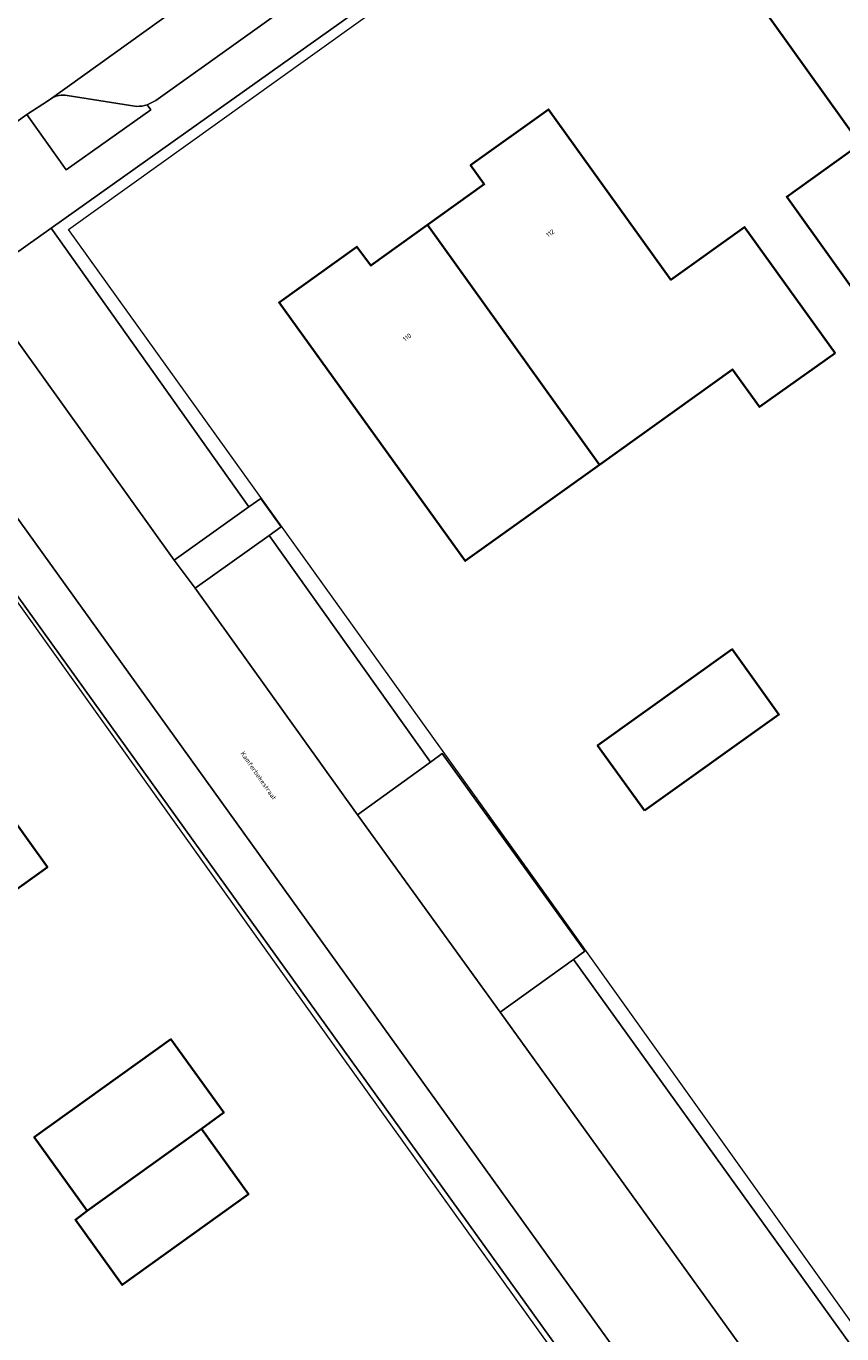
# Model space of a CAD drawing. Header units: metres. Extents: x 237319 to 238937, y 510065 to 511489.
# Tile 99 of 176: x 237951 to 237983, y 510988 to 511038. Entities that reach past the tile are written whole.
import ezdxf
from ezdxf.enums import TextEntityAlignment as Align

# ---------------------------------------------------------------- set-up
doc = ezdxf.new("R2010")
doc.units = ezdxf.units.M
for name, color, linetype, lineweight in [('B-WE-FV-GELEIDING_WILDRASTER-G', 252, 'Continuous', 18), ('B-WE-GR-BEPLANTING_CULTUUR_BODEMBEDEKKER-GV', 252, 'Continuous', 18), ('B-WE-GR-BEPLANTING_CULTUUR_HEESTERS-GV', 252, 'Continuous', 18), ('B-WE-KG-GRENS_PERCEEL-GV', 252, 'Continuous', 18), ('B-WE-OG-BEBOUWING-GV', 252, 'Continuous', 35), ('B-WE-OG-BEBOUWING-T18', 252, 'Continuous', 18), ('B-WE-OG-TERREIN_ERF-GV', 252, 'Continuous', 18), ('B-WE-OG-TOPOGRAFIE-T18', 252, 'Continuous', 18), ('B-WE-VH-GESLOTENVERHARDING-GV', 252, 'Continuous', 18), ('B-WE-VH-OPENVERHARDING-GV', 252, 'Continuous', 18)]:
    doc.layers.add(name, color=color, linetype=linetype, lineweight=lineweight)
doc.styles.add('NLCS-ISO-M100-T18', font='NLCS-ISO.ttf', dxfattribs={"height": 0.18})

# ---------------------------------------------------------------- blocks, each defined once
blk = doc.blocks.new('brk-2025')
at = {"layer": 'B-WE-KG-GRENS_PERCEEL-GV', "flags": 128}
for points in [[(238077.837, 511041.753), (238060.946, 511029.563), (238052.93, 511023.774), (238044.582, 511017.745), (238036.233, 511011.716), (238027.886, 511005.688), (238019.539, 510999.66), (238011.189, 510993.63), (238002.842, 510987.602), (237990.246, 510978.506), (237971.301, 511005.008), (237953.102, 511030.375), (237962.342, 511036.993), (237971.197, 511043.335)], [(237889.422, 510984.688), (237898.682, 510991.335), (237907.943, 510997.982), (237917.204, 511004.629), (237926.45, 511011.265), (237926.466, 511011.277), (237935.638, 511017.861), (237944.981, 511024.567), (237949.08, 511018.831), (237956.344, 511008.667), (237963.168, 510999.117), (237982.162, 510972.642), (237972.498, 510965.668), (237963.658, 510959.289), (237954.781, 510952.883), (237945.979, 510946.531), (237937.116, 510940.135), (237928.292, 510933.767), (237919.438, 510927.378), (237910.613, 510921.01), (237901.769, 510914.628), (237892.97, 510908.279)]]:
    blk.add_lwpolyline(points, dxfattribs=at)
blk = doc.blocks.new('bgt-2025')
at = {"layer": 'B-WE-GR-BEPLANTING_CULTUUR_BODEMBEDEKKER-GV', "flags": 128}
for points in [[(237952.449, 511035.447), (237952.321, 511035.355), (237951.492, 511034.81), (237953.011, 511032.675), (237956.277, 511034.996), (237956.134, 511035.184)], [(237955.743, 511035.128), (237953.046, 511035.547)]]:
    blk.add_lwpolyline(points, dxfattribs=at)
at = {"layer": 'B-WE-GR-BEPLANTING_CULTUUR_BODEMBEDEKKER-GV'}
for points in [[(237953.046, 511035.547, 0.184412), (237952.449, 511035.447)], [(237956.134, 511035.184, -0.081991), (237955.743, 511035.128)]]:
    blk.add_lwpolyline(points, format="xyb", dxfattribs=at)
at = {"layer": 'B-WE-GR-BEPLANTING_CULTUUR_HEESTERS-GV', "flags": 128}
for points in [[(237957.181, 511017.609), (237960.067, 511019.662), (237952.422, 511030.421), (237949.483, 511028.333)], [(237967.074, 511009.8), (237960.85, 511018.559), (237957.992, 511016.526), (237964.255, 511007.762)]]:
    blk.add_lwpolyline(points, close=True, dxfattribs=at)
for points in [[(237987.15, 510976.305), (237989.831, 510978.233), (237972.604, 511002.183), (237969.773, 511000.141)], [(237969.773, 511000.141), (237984.694, 510979.441), (237986.419, 510977.049)]]:
    blk.add_lwpolyline(points, dxfattribs=at)
at = {"layer": 'B-WE-OG-BEBOUWING-GV', "flags": 128}
for points in [[(237984.687, 511043.251), (237982.488, 511041.673), (237981.964, 511042.405), (237978.962, 511040.257), (237983.683, 511033.667), (237980.841, 511031.64), (237984.328, 511026.761), (237987.262, 511028.859), (237986.216, 511030.323), (237991.34, 511033.994)], [(237982.711, 511025.601), (237979.207, 511030.464), (237976.367, 511028.432), (237971.634, 511035.008), (237968.631, 511032.855), (237969.155, 511032.123), (237966.966, 511030.553), (237973.602, 511021.287), (237978.743, 511024.97), (237979.791, 511023.52)], [(237966.966, 511030.553), (237964.776, 511028.982), (237964.237, 511029.707), (237961.231, 511027.549), (237968.42, 511017.576), (237968.692, 511017.771), (237973.602, 511021.287)], [(237945.001, 511015.905), (237943.384, 511014.745), (237942.857, 511015.507), (237939.194, 511012.878), (237947.014, 511001.975), (237952.281, 511005.753)], [(237975.344, 511007.933), (237980.54, 511011.645), (237978.735, 511014.165), (237973.535, 511010.441)], [(237953.815, 510992.474), (237958.229, 510995.642), (237959.097, 510996.267), (237957.055, 510999.104), (237951.774, 510995.317)], [(237953.815, 510992.474), (237953.365, 510992.129), (237955.176, 510989.613), (237960.045, 510993.118), (237958.229, 510995.642)]]:
    blk.add_lwpolyline(points, close=True, dxfattribs=at)
at = {"layer": 'B-WE-OG-TERREIN_ERF-GV', "flags": 128}
for points in [[(238024.037, 511081.302), (237952.422, 511030.421), (237960.067, 511019.662), (237960.523, 511019.987), (237961.313, 511018.888), (237960.85, 511018.559), (237967.074, 511009.8), (237967.536, 511010.134), (237973.046, 511002.502), (237972.604, 511002.183), (237989.831, 510978.233), (238061.076, 511029.477)], [(237874.058, 510894.562), (237928.346, 510933.765), (237976.622, 510968.623), (237982.348, 510972.768), (237945.019, 511024.69)]]:
    blk.add_lwpolyline(points, dxfattribs=at)
for points in [[(237984.328, 511026.761), (237980.841, 511031.64), (237983.683, 511033.667), (237978.962, 511040.257), (237981.964, 511042.405), (237982.488, 511041.673), (237984.687, 511043.251), (237986.886, 511044.829), (237986.357, 511045.554), (237989.357, 511047.712), (237991.094, 511045.297), (237994.087, 511041.137), (237996.929, 511043.18), (238000.434, 511038.29), (237997.504, 511036.203), (237996.464, 511037.664), (237991.34, 511033.994), (237986.216, 511030.323), (237987.262, 511028.859)], [(237961.231, 511027.549), (237964.237, 511029.707), (237964.776, 511028.982), (237966.966, 511030.553), (237969.155, 511032.123), (237968.631, 511032.855), (237971.634, 511035.008), (237976.367, 511028.432), (237979.207, 511030.464), (237982.711, 511025.601), (237979.791, 511023.52), (237978.743, 511024.97), (237973.602, 511021.287), (237968.692, 511017.771), (237968.42, 511017.576)], [(237943.384, 511014.745), (237945.001, 511015.905), (237952.281, 511005.753), (237947.014, 511001.975), (237946.703, 511001.752), (237942.476, 510998.72), (237938.884, 510996.143), (237934.927, 511001.66), (237937.779, 511003.706), (237934.433, 511008.365), (237936.049, 511009.523), (237935.529, 511010.25), (237939.194, 511012.878), (237942.857, 511015.507)], [(237975.344, 511007.933), (237973.535, 511010.441), (237978.735, 511014.165), (237980.54, 511011.645)], [(237951.774, 510995.317), (237957.055, 510999.104), (237959.097, 510996.267), (237958.229, 510995.642), (237960.045, 510993.118), (237955.176, 510989.613), (237953.365, 510992.129), (237953.815, 510992.474)]]:
    blk.add_lwpolyline(points, close=True, dxfattribs=at)
at = {"layer": 'B-WE-VH-GESLOTENVERHARDING-GV', "flags": 128}
blk.add_lwpolyline([(237941.157, 511027.457), (237950.487, 511034.095), (237951.492, 511034.81), (237952.321, 511035.355), (237952.449, 511035.447), (237964.894, 511044.372), (237972.24, 511049.64), (237982.617, 511057.082), (237989.95, 511062.341), (238000.285, 511069.753), (238007.708, 511075.076)], dxfattribs=at)
at = {"layer": 'B-WE-VH-OPENVERHARDING-GV', "flags": 128}
for points in [[(238028.22, 511086.745), (238019.494, 511080.494), (238009.141, 511073.078), (238001.716, 511067.758), (237991.377, 511060.352), (237984.043, 511055.099), (237973.659, 511047.66), (237966.315, 511042.399), (237956.476, 511035.351), (237956.134, 511035.184), (237956.277, 511034.996), (237953.011, 511032.675), (237951.492, 511034.81), (237950.487, 511034.095)], [(237956.134, 511035.184), (237956.476, 511035.351), (237966.315, 511042.399), (237973.659, 511047.66), (237984.043, 511055.099), (237991.377, 511060.352), (238001.716, 511067.758), (238009.141, 511073.078), (238019.494, 511080.494), (238028.22, 511086.745)], [(237949.483, 511028.333), (237952.422, 511030.421), (238024.037, 511081.302), (238025.319, 511082.213)], [(238018.053, 511082.495), (238007.708, 511075.076), (238000.285, 511069.753), (237989.95, 511062.341), (237982.617, 511057.082), (237972.24, 511049.64), (237964.894, 511044.372), (237952.449, 511035.447)], [(237953.046, 511035.547), (237955.743, 511035.128)], [(237981.418, 510977.079), (237984.694, 510979.441), (237969.773, 511000.141), (237964.255, 511007.762), (237957.992, 511016.526), (237957.181, 511017.609), (237949.483, 511028.333)], [(237946.094, 511026.205), (237946.442, 511025.729), (237981.418, 510977.079)], [(237983.22, 510974.571), (237981.418, 510977.079), (237946.442, 511025.729), (237945.019, 511024.69), (237982.348, 510972.768), (237983.607, 510973.695)]]:
    blk.add_lwpolyline(points, dxfattribs=at)
at = {"layer": 'B-WE-VH-OPENVERHARDING-GV'}
for points in [[(237952.449, 511035.447, -0.184412), (237953.046, 511035.547)], [(237955.743, 511035.128, 0.081991), (237956.134, 511035.184)]]:
    blk.add_lwpolyline(points, format="xyb", dxfattribs=at)
at = {"layer": 'B-WE-VH-OPENVERHARDING-GV', "flags": 128}
for points in [[(237960.067, 511019.662), (237957.181, 511017.609), (237957.992, 511016.526), (237960.85, 511018.559), (237961.313, 511018.888), (237960.523, 511019.987)], [(237972.604, 511002.183), (237973.046, 511002.502), (237967.536, 511010.134), (237967.074, 511009.8), (237964.255, 511007.762), (237969.773, 511000.141)]]:
    blk.add_lwpolyline(points, close=True, dxfattribs=at)
at = {"layer": 'B-WE-KG-GRENS_PERCEEL-GV'}
blk.add_blockref('brk-2025', (0, 0), dxfattribs=at)
at = {"layer": 'B-WE-OG-BEBOUWING-T18', "style": 'NLCS-ISO-M100-T18'}
for s, p in [('112', (237971.707, 511030.23)), ('110', (237966.177, 511026.207))]:
    blk.add_text(s, height=0.18, rotation=35.6, dxfattribs=at).set_placement(p, align=Align.MIDDLE)
at = {"layer": 'B-WE-OG-TOPOGRAFIE-T18', "style": 'NLCS-ISO-M100-T18'}
blk.add_text('Kamferbekestraat', height=0.18, rotation=304.8, dxfattribs=at).set_placement((237960.438, 511009.28), align=Align.MIDDLE)

msp = doc.modelspace()

# ---------------------------------------------------------------- block references
at = {"layer": 'B-WE-FV-GELEIDING_WILDRASTER-G'}
msp.add_blockref('bgt-2025', (0, 0), dxfattribs=at)

doc.saveas('drawing.dxf')
